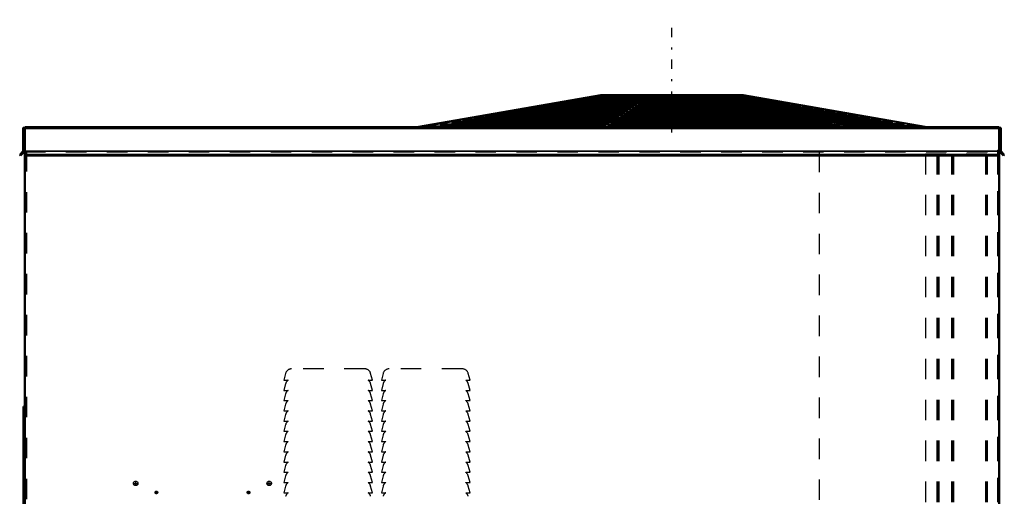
# Model space of a CAD drawing. Header units: inches. Extents: x -24.5 to 24.2, y -0.3 to 59.
# Tile 3 of 3: x -24 to 24, y 35.8 to 59. Entities that reach past the tile are written whole.
import ezdxf

# ---------------------------------------------------------------- set-up
doc = ezdxf.new("R2010")
doc.units = ezdxf.units.IN
doc.header["$MEASUREMENT"] = 0
doc.linetypes.add('Center', pattern=[1.5, 0.45, -0.5, 0.05, -0.5])
doc.linetypes.add('Dashed', pattern=[2, 1, -1])
for name, color, linetype, lineweight in [('2d ConnectionPoints', 7, 'Continuous', 50), ('AM_0', 7, 'Continuous', 50), ('AM_4', 3, 'Continuous', 25), ('AM_7', 7, 'Center', 25), ('AM_9', 6, 'Dashed', 25)]:
    doc.layers.add(name, color=color, linetype=linetype, lineweight=lineweight)

msp = doc.modelspace()

# ---------------------------------------------------------------- linework, layer by layer
at = {"layer": '2d ConnectionPoints'}
msp.add_point((0, 53.8), dxfattribs=at)
msp.add_point((0, 53.8), dxfattribs=at)
at = {"layer": 'AM_0'}
for p, q in [((4.33, 55.358), (-4.546, 53.817)), ((-4.465, 53.817), (4.411, 55.358)), ((11.288, 55.358), (4.33, 55.358)), ((6.737, 55.358), (4.358, 53.817)), ((4.497, 55.329), (4.39, 55.309)), ((4.39, 55.309), (6.66, 55.309)), ((4.39, 55.309), (4.39, 55.25)), ((4.497, 55.329), (6.691, 55.329)), ((4.653, 55.358), (4.653, 55.329)), ((4.66, 53.817), (7.039, 55.358)), ((7.062, 55.329), (7.033, 55.309)), ((7.033, 55.309), (10.231, 55.309)), ((7.033, 55.309), (7.033, 55.25)), ((7.062, 55.329), (10.152, 55.329)), ((7.104, 55.358), (7.104, 55.329)), ((10.038, 55.358), (10.038, 55.329)), ((10.231, 55.309), (10.152, 55.329)), ((10.215, 55.358), (16.713, 53.817)), ((10.231, 55.309), (10.231, 55.25)), ((16.935, 53.817), (10.437, 55.358)), ((10.573, 55.329), (11.283, 55.329)), ((10.657, 55.309), (11.394, 55.309)), ((11.121, 55.329), (11.121, 55.358)), ((11.394, 55.309), (11.283, 55.329)), ((11.288, 55.358), (20.164, 53.817)), ((11.394, 55.25), (11.394, 55.309)), ((1.911, 54.852), (1.795, 54.83)), ((1.795, 54.83), (1.795, 54.752)), ((1.795, 54.83), (5.922, 54.83)), ((1.911, 54.852), (5.955, 54.852)), ((2.45, 54.951), (2.333, 54.93)), ((2.333, 54.93), (2.333, 54.852)), ((2.333, 54.93), (6.073, 54.93)), ((2.45, 54.951), (6.106, 54.951)), ((2.988, 55.051), (2.872, 55.029)), ((2.872, 55.029), (2.872, 54.951)), ((2.872, 55.029), (6.228, 55.029)), ((2.988, 55.051), (6.261, 55.051)), ((3.517, 55.148), (3.401, 55.127)), ((3.401, 55.127), (3.401, 55.051)), ((3.401, 55.127), (6.379, 55.127)), ((3.517, 55.148), (6.413, 55.148)), ((4.067, 55.25), (3.951, 55.228)), ((3.951, 55.228), (3.951, 55.148)), ((3.951, 55.228), (6.534, 55.228)), ((4.067, 55.25), (6.567, 55.25)), ((6.369, 54.852), (6.338, 54.83)), ((6.338, 54.83), (12.131, 54.83)), ((6.338, 54.83), (6.338, 54.752)), ((6.369, 54.852), (12.046, 54.852)), ((6.513, 54.951), (6.482, 54.93)), ((6.482, 54.93), (11.737, 54.93)), ((6.482, 54.93), (6.482, 54.852)), ((6.513, 54.951), (11.651, 54.951)), ((6.658, 55.051), (6.627, 55.029)), ((6.627, 55.029), (11.342, 55.029)), ((6.627, 55.029), (6.627, 54.951)), ((6.658, 55.051), (11.257, 55.051)), ((6.799, 55.148), (6.768, 55.127)), ((6.768, 55.127), (10.955, 55.127)), ((6.768, 55.127), (6.768, 55.051)), ((6.799, 55.148), (10.87, 55.148)), ((6.947, 55.25), (6.916, 55.228)), ((6.916, 55.228), (10.552, 55.228)), ((6.916, 55.228), (6.916, 55.148)), ((6.947, 55.25), (10.467, 55.25)), ((10.552, 55.228), (10.467, 55.25)), ((10.552, 55.228), (10.552, 55.148)), ((10.955, 55.127), (10.87, 55.148)), ((10.908, 55.25), (11.728, 55.25)), ((10.955, 55.127), (10.955, 55.051)), ((10.998, 55.228), (11.848, 55.228)), ((11.342, 55.029), (11.257, 55.051)), ((11.336, 55.148), (12.297, 55.148)), ((11.342, 55.029), (11.342, 54.951)), ((11.426, 55.127), (12.417, 55.127)), ((11.737, 54.93), (11.651, 54.951)), ((11.848, 55.228), (11.728, 55.25)), ((11.737, 54.93), (11.737, 54.852)), ((11.747, 55.051), (12.844, 55.051)), ((11.838, 55.029), (12.964, 55.029)), ((11.848, 55.148), (11.848, 55.228)), ((12.131, 54.83), (12.046, 54.852)), ((12.131, 54.83), (12.131, 54.752)), ((12.166, 54.951), (13.401, 54.951)), ((12.257, 54.93), (13.522, 54.93)), ((12.417, 55.127), (12.297, 55.148)), ((12.417, 55.051), (12.417, 55.127)), ((12.586, 54.852), (13.959, 54.852)), ((12.676, 54.83), (14.079, 54.83)), ((12.964, 55.029), (12.844, 55.051)), ((12.964, 54.951), (12.964, 55.029)), ((13.522, 54.93), (13.401, 54.951)), ((13.522, 54.852), (13.522, 54.93)), ((14.079, 54.83), (13.959, 54.852)), ((14.079, 54.752), (14.079, 54.83)), ((-0.784, 54.354), (-0.9, 54.333)), ((-0.9, 54.333), (-0.9, 54.255)), ((-0.9, 54.333), (5.152, 54.333)), ((-0.784, 54.354), (5.186, 54.354)), ((-0.245, 54.454), (-0.36, 54.432)), ((-0.36, 54.432), (-0.36, 54.354)), ((-0.36, 54.432), (5.307, 54.432)), ((-0.245, 54.454), (5.34, 54.454)), ((0.295, 54.553), (0.179, 54.532)), ((0.179, 54.532), (0.179, 54.454)), ((0.179, 54.532), (5.461, 54.532)), ((0.295, 54.553), (5.495, 54.553)), ((0.833, 54.653), (0.717, 54.631)), ((0.717, 54.631), (0.717, 54.553)), ((0.717, 54.631), (5.612, 54.631)), ((0.833, 54.653), (5.646, 54.653)), ((1.372, 54.752), (1.256, 54.731)), ((1.256, 54.731), (1.256, 54.653)), ((1.256, 54.731), (5.767, 54.731)), ((1.372, 54.752), (5.8, 54.752)), ((5.647, 54.354), (5.616, 54.333)), ((5.616, 54.333), (14.103, 54.333)), ((5.616, 54.333), (5.616, 54.255)), ((5.647, 54.354), (14.018, 54.354)), ((5.791, 54.454), (5.76, 54.432)), ((5.76, 54.432), (13.708, 54.432)), ((5.76, 54.432), (5.76, 54.354)), ((5.791, 54.454), (13.624, 54.454)), ((5.936, 54.553), (5.905, 54.532)), ((5.905, 54.532), (13.314, 54.532)), ((5.905, 54.532), (5.905, 54.454)), ((5.936, 54.553), (13.229, 54.553)), ((6.08, 54.653), (6.049, 54.631)), ((6.049, 54.631), (12.92, 54.631)), ((6.049, 54.631), (6.049, 54.553)), ((6.08, 54.653), (12.835, 54.653)), ((6.224, 54.752), (6.193, 54.731)), ((6.193, 54.731), (12.525, 54.731)), ((6.193, 54.731), (6.193, 54.653)), ((6.224, 54.752), (12.44, 54.752)), ((12.525, 54.731), (12.44, 54.752)), ((12.525, 54.731), (12.525, 54.653)), ((12.92, 54.631), (12.835, 54.653)), ((12.92, 54.631), (12.92, 54.553)), ((13.006, 54.752), (14.517, 54.752)), ((13.096, 54.731), (14.637, 54.731)), ((13.314, 54.532), (13.229, 54.553)), ((13.314, 54.532), (13.314, 54.454)), ((13.425, 54.653), (15.075, 54.653)), ((13.516, 54.631), (15.195, 54.631)), ((13.708, 54.432), (13.624, 54.454)), ((13.708, 54.432), (13.708, 54.354)), ((13.844, 54.553), (15.632, 54.553)), ((13.935, 54.532), (15.752, 54.532)), ((14.103, 54.333), (14.018, 54.354)), ((14.103, 54.333), (14.103, 54.255)), ((14.264, 54.454), (16.19, 54.454)), ((14.354, 54.432), (16.31, 54.432)), ((14.637, 54.731), (14.517, 54.752)), ((14.637, 54.653), (14.637, 54.731)), ((14.684, 54.354), (16.748, 54.354)), ((14.774, 54.333), (16.868, 54.333)), ((15.195, 54.631), (15.075, 54.653)), ((15.195, 54.553), (15.195, 54.631)), ((15.752, 54.532), (15.632, 54.553)), ((15.752, 54.454), (15.752, 54.532)), ((16.31, 54.432), (16.19, 54.454)), ((16.31, 54.354), (16.31, 54.432)), ((16.868, 54.333), (16.748, 54.354)), ((16.868, 54.255), (16.868, 54.333)), ((-3.478, 53.857), (-3.594, 53.835)), ((-3.478, 53.857), (4.417, 53.857)), ((-2.949, 53.954), (-3.065, 53.933)), ((-3.065, 53.933), (-3.065, 53.857)), ((-3.065, 53.933), (4.535, 53.933)), ((-2.949, 53.954), (4.568, 53.954)), ((-2.399, 54.056), (-2.515, 54.034)), ((-2.515, 54.034), (-2.515, 53.954)), ((-2.515, 54.034), (4.693, 54.034)), ((-2.399, 54.056), (4.726, 54.056)), ((-1.861, 54.155), (-1.977, 54.134)), ((-1.977, 54.134), (-1.977, 54.056)), ((-1.977, 54.134), (4.847, 54.134)), ((-1.861, 54.155), (4.88, 54.155)), ((-1.322, 54.255), (-1.438, 54.233)), ((-1.438, 54.233), (-1.438, 54.155)), ((-1.438, 54.233), (4.998, 54.233)), ((-1.322, 54.255), (5.031, 54.255)), ((4.925, 53.857), (4.894, 53.835)), ((4.925, 53.857), (15.991, 53.857)), ((5.067, 53.954), (5.036, 53.933)), ((5.036, 53.933), (15.689, 53.933)), ((5.036, 53.933), (5.036, 53.857)), ((5.067, 53.954), (15.604, 53.954)), ((5.214, 54.056), (5.183, 54.034)), ((5.183, 54.034), (15.285, 54.034)), ((5.183, 54.034), (5.183, 53.954)), ((5.214, 54.056), (15.201, 54.056)), ((5.358, 54.155), (5.327, 54.134)), ((5.327, 54.134), (14.892, 54.134)), ((5.327, 54.134), (5.327, 54.056)), ((5.358, 54.155), (14.807, 54.155)), ((5.503, 54.255), (5.472, 54.233)), ((5.472, 54.233), (14.497, 54.233)), ((5.472, 54.233), (5.472, 54.155)), ((5.503, 54.255), (14.412, 54.255)), ((14.497, 54.233), (14.412, 54.255)), ((14.497, 54.233), (14.497, 54.155)), ((14.892, 54.134), (14.807, 54.155)), ((14.892, 54.134), (14.892, 54.056)), ((15.102, 54.255), (17.305, 54.255)), ((15.193, 54.233), (17.425, 54.233)), ((15.285, 54.034), (15.201, 54.056)), ((15.285, 54.034), (15.285, 53.954)), ((15.522, 54.155), (17.863, 54.155)), ((15.689, 53.933), (15.604, 53.954)), ((15.612, 54.134), (17.983, 54.134)), ((15.689, 53.933), (15.689, 53.857)), ((15.944, 54.056), (18.42, 54.056)), ((16.075, 53.835), (15.991, 53.857)), ((16.031, 54.034), (18.54, 54.034)), ((16.369, 53.954), (18.99, 53.954)), ((16.46, 53.933), (19.11, 53.933)), ((16.781, 53.857), (19.537, 53.857)), ((17.425, 54.233), (17.305, 54.255)), ((17.425, 54.155), (17.425, 54.233)), ((17.983, 54.134), (17.863, 54.155)), ((17.983, 54.056), (17.983, 54.134)), ((18.54, 54.034), (18.42, 54.056)), ((18.54, 53.954), (18.54, 54.034)), ((19.11, 53.933), (18.99, 53.954)), ((19.11, 53.857), (19.11, 53.933)), ((19.657, 53.835), (19.537, 53.857)), ((-23.877, 53.72), (-23.877, 52.636)), ((23.797, 53.8), (-23.797, 53.8)), ((-23.797, 53.8), (-23.797, 52.426)), ((-23.782, 53.8), (-23.782, 53.793)), ((23.782, 53.793), (-23.782, 53.793)), ((-4.546, 53.817), (-4.465, 53.817)), ((-4.546, 53.817), (-4.546, 53.8)), ((-4.465, 53.817), (-4.465, 53.8)), ((-3.594, 53.835), (-3.594, 53.8)), ((-3.594, 53.835), (4.384, 53.835)), ((4.358, 53.817), (4.66, 53.817)), ((4.358, 53.817), (4.358, 53.8)), ((4.66, 53.817), (4.66, 53.8)), ((4.894, 53.835), (16.075, 53.835)), ((4.894, 53.835), (4.894, 53.8)), ((16.075, 53.835), (16.075, 53.8)), ((16.713, 53.817), (16.713, 53.8)), ((16.713, 53.817), (16.935, 53.817)), ((16.871, 53.835), (19.657, 53.835)), ((16.935, 53.817), (16.935, 53.8)), ((19.657, 53.8), (19.657, 53.835)), ((20.164, 53.817), (20.164, 53.8)), ((23.782, 53.8), (23.782, 53.793)), ((23.797, 53.8), (23.797, 52.426)), ((23.878, 52.636), (23.878, 53.72)), ((-23.887, 52.612), (-24.041, 52.459)), ((-24.041, 52.459), (-24.008, 52.426)), ((-24.008, 52.426), (-23.812, 52.622)), ((-23.812, 52.622), (-23.797, 52.622)), ((23.797, 52.459), (-23.797, 52.459)), ((23.797, 52.426), (-23.797, 52.426)), ((-23.782, 52.426), (-23.782, 4.475)), ((23.782, 52.426), (23.782, 4.475)), ((23.797, 52.622), (23.812, 52.622)), ((23.812, 52.622), (24.008, 52.426)), ((24.041, 52.459), (23.887, 52.612)), ((24.008, 52.426), (24.041, 52.459)), ((-23.861, 40.159), (-23.782, 40.159)), ((-23.861, 40.159), (-23.861, 29)), ((-23.861, 39.659), (-23.782, 39.659)), ((-23.861, 38.346), (-23.782, 38.346))]:
    msp.add_line(p, q, dxfattribs=at)
for centre, radius, start, end in [((-23.798, 53.72), 0.08, 90, 180), ((23.798, 53.72), 0.08, 360, 90), ((-23.911, 52.636), 0.034, 315, 360), ((23.911, 52.636), 0.034, 180, 225)]:
    msp.add_arc(centre, radius, start, end, dxfattribs=at)
at = {"layer": 'AM_4'}
for p, q in [((23.797, 53.72), (-23.797, 53.72)), ((23.797, 52.636), (-23.797, 52.636)), ((23.797, 52.612), (-23.797, 52.612))]:
    msp.add_line(p, q, dxfattribs=at)
at = {"layer": 'AM_7'}
for p, q in [((7.809, 53.55), (7.809, 59.05)), ((-18.489, 36.412), (-18.261, 36.412)), ((-18.375, 36.298), (-18.375, 36.526)), ((-11.971, 36.412), (-11.743, 36.412)), ((-11.857, 36.298), (-11.857, 36.526)), ((-17.433, 35.97), (-17.299, 35.97)), ((-17.366, 35.903), (-17.366, 36.037)), ((-12.933, 35.97), (-12.799, 35.97)), ((-12.866, 35.903), (-12.866, 36.037))]:
    msp.add_line(p, q, dxfattribs=at)
at = {"layer": 'AM_9'}
for p, q in [((-1.317, 53.817), (5.181, 55.358)), ((5.403, 55.358), (-1.095, 53.817)), ((4.335, 55.329), (4.224, 55.309)), ((4.224, 55.309), (4.224, 53.8)), ((4.39, 55.309), (4.224, 55.309)), ((4.309, 55.309), (4.416, 55.329)), ((4.309, 55.309), (4.309, 53.8)), ((4.335, 55.329), (4.335, 53.8)), ((4.496, 55.329), (4.335, 55.329)), ((4.416, 55.329), (4.416, 53.8)), ((4.496, 55.358), (4.496, 53.8)), ((4.497, 55.329), (4.497, 53.8)), ((4.572, 55.358), (4.572, 53.8)), ((4.653, 55.329), (4.653, 53.8)), ((4.742, 55.358), (4.742, 55.016)), ((4.844, 55.308), (4.844, 55.358)), ((4.844, 55.308), (7.542, 55.308)), ((4.868, 55.308), (4.868, 55.358)), ((4.905, 55.308), (4.905, 55.358)), ((4.928, 55.308), (4.928, 55.358)), ((5.117, 55.016), (5.117, 55.358)), ((5.244, 55.329), (5.166, 55.309)), ((5.166, 55.309), (5.166, 53.8)), ((5.244, 55.329), (5.244, 53.8)), ((5.359, 55.358), (5.359, 53.8)), ((5.387, 55.309), (5.466, 55.329)), ((5.387, 55.309), (5.387, 53.8)), ((5.466, 55.329), (5.466, 53.8)), ((5.58, 55.358), (5.58, 53.8)), ((5.613, 55.016), (5.613, 55.358)), ((5.988, 55.016), (5.988, 55.358)), ((6.495, 55.308), (6.495, 55.358)), ((6.506, 55.308), (6.506, 55.358)), ((6.555, 55.308), (6.555, 55.358)), ((6.565, 55.308), (6.565, 55.358)), ((7.033, 55.309), (6.66, 55.309)), ((7.062, 55.329), (6.691, 55.329)), ((6.731, 55.309), (6.76, 55.329)), ((6.731, 55.309), (6.731, 53.8)), ((6.76, 55.329), (6.76, 53.8)), ((6.801, 55.358), (6.801, 53.8)), ((7.062, 55.329), (7.062, 53.8)), ((7.076, 55.308), (7.076, 55.358)), ((7.091, 55.308), (7.091, 55.358)), ((7.104, 55.329), (7.104, 53.8)), ((7.179, 55.308), (7.179, 55.358)), ((7.192, 55.308), (7.192, 55.358)), ((7.434, 55.016), (7.434, 55.358)), ((7.484, 55.308), (7.484, 55.358)), ((7.499, 55.308), (7.499, 55.358)), ((7.53, 55.308), (7.53, 55.358)), ((7.542, 55.308), (7.542, 55.358)), ((8.076, 55.308), (8.076, 55.358)), ((8.076, 55.308), (10.774, 55.308)), ((8.088, 55.308), (8.088, 55.358)), ((8.119, 55.308), (8.119, 55.358)), ((8.134, 55.308), (8.134, 55.358)), ((8.184, 55.016), (8.184, 55.358)), ((8.426, 55.308), (8.426, 55.358)), ((8.439, 55.308), (8.439, 55.358)), ((8.514, 55.358), (8.514, 53.8)), ((8.527, 55.308), (8.527, 55.358)), ((8.542, 55.308), (8.542, 55.358)), ((8.556, 55.329), (8.585, 55.309)), ((8.556, 55.329), (8.556, 53.8)), ((10.958, 53.817), (8.579, 55.358)), ((8.585, 55.309), (8.585, 53.8)), ((8.817, 55.358), (8.817, 53.8)), ((8.887, 55.309), (8.858, 55.329)), ((8.858, 55.329), (8.858, 53.8)), ((8.881, 55.358), (11.26, 53.817)), ((8.887, 55.309), (8.887, 53.8)), ((9.053, 55.308), (9.053, 55.358)), ((9.063, 55.308), (9.063, 55.358)), ((9.112, 55.308), (9.112, 55.358)), ((9.123, 55.308), (9.123, 55.358)), ((9.63, 55.358), (9.63, 55.016)), ((10.005, 55.016), (10.005, 55.358)), ((10.038, 55.329), (10.038, 53.8)), ((10.573, 55.329), (10.152, 55.329)), ((10.152, 55.329), (10.152, 53.8)), ((10.657, 55.309), (10.231, 55.309)), ((10.259, 55.358), (10.259, 53.8)), ((10.374, 55.329), (10.374, 53.8)), ((10.374, 55.329), (10.452, 55.309)), ((10.452, 55.309), (10.452, 53.8)), ((10.501, 55.016), (10.501, 55.358)), ((10.69, 55.308), (10.69, 55.358)), ((10.713, 55.308), (10.713, 55.358)), ((10.75, 55.308), (10.75, 55.358)), ((10.774, 55.308), (10.774, 55.358)), ((10.876, 55.016), (10.876, 55.358)), ((10.965, 55.358), (10.965, 53.8)), ((11.046, 55.358), (11.046, 53.8)), ((11.121, 55.329), (11.228, 55.309)), ((11.121, 55.329), (11.121, 53.8)), ((11.121, 53.8), (11.121, 55.329)), ((11.202, 55.329), (11.202, 53.8)), ((11.309, 55.309), (11.202, 55.329)), ((20.083, 53.817), (11.207, 55.358)), ((11.228, 55.309), (11.228, 53.8)), ((11.283, 53.8), (11.283, 55.329)), ((11.309, 55.309), (11.309, 53.8)), ((1.659, 54.852), (1.539, 54.83)), ((1.539, 54.83), (1.539, 53.8)), ((1.795, 54.83), (1.539, 54.83)), ((1.659, 54.852), (1.659, 53.8)), ((1.911, 54.852), (1.659, 54.852)), ((1.714, 54.83), (1.83, 54.852)), ((1.714, 54.83), (1.714, 53.8)), ((1.83, 54.852), (1.83, 53.8)), ((1.911, 54.852), (1.911, 53.8)), ((2.217, 54.951), (2.096, 54.93)), ((2.096, 54.93), (2.096, 53.8)), ((2.333, 54.93), (2.096, 54.93)), ((2.217, 54.951), (2.217, 53.8)), ((2.45, 54.951), (2.217, 54.951)), ((2.252, 54.93), (2.369, 54.951)), ((2.252, 54.93), (2.252, 53.8)), ((2.333, 54.852), (2.333, 53.8)), ((2.369, 54.951), (2.369, 53.8)), ((2.45, 54.951), (2.45, 53.8)), ((2.774, 55.051), (2.654, 55.029)), ((2.872, 55.029), (2.654, 55.029)), ((2.654, 55.029), (2.654, 53.8)), ((2.774, 55.051), (2.774, 53.8)), ((2.988, 55.051), (2.774, 55.051)), ((2.791, 55.029), (2.907, 55.051)), ((2.791, 55.029), (2.791, 53.8)), ((2.872, 54.951), (2.872, 53.8)), ((2.907, 55.051), (2.907, 53.8)), ((2.988, 55.051), (2.988, 53.8)), ((3.321, 55.148), (3.201, 55.127)), ((3.401, 55.127), (3.201, 55.127)), ((3.201, 55.127), (3.201, 53.8)), ((3.351, 54.852), (3.266, 54.83)), ((3.266, 54.83), (3.266, 53.8)), ((3.32, 55.127), (3.436, 55.148)), ((3.32, 55.127), (3.32, 53.8)), ((3.321, 55.148), (3.321, 53.8)), ((3.517, 55.148), (3.321, 55.148)), ((3.351, 54.852), (3.351, 53.8)), ((3.401, 55.051), (3.401, 53.8)), ((3.436, 55.148), (3.436, 53.8)), ((3.487, 54.83), (3.572, 54.852)), ((3.487, 54.83), (3.487, 53.8)), ((3.517, 55.148), (3.517, 53.8)), ((3.572, 54.852), (3.572, 53.8)), ((3.746, 54.951), (3.66, 54.93)), ((3.66, 54.93), (3.66, 53.8)), ((3.746, 54.951), (3.746, 53.8)), ((3.89, 55.25), (3.77, 55.228)), ((3.77, 55.228), (3.77, 53.8)), ((3.951, 55.228), (3.77, 55.228)), ((3.87, 55.228), (3.986, 55.25)), ((3.87, 55.228), (3.87, 53.8)), ((3.881, 54.93), (3.967, 54.951)), ((3.881, 54.93), (3.881, 53.8)), ((3.89, 55.25), (3.89, 53.8)), ((4.067, 55.25), (3.89, 55.25)), ((3.951, 55.148), (3.951, 53.8)), ((3.967, 54.951), (3.967, 53.8)), ((3.986, 55.25), (3.986, 53.8)), ((4.14, 55.051), (4.055, 55.029)), ((4.055, 55.029), (4.055, 53.8)), ((4.067, 55.25), (4.067, 53.8)), ((4.14, 55.051), (4.14, 53.8)), ((4.276, 55.029), (4.361, 55.051)), ((4.276, 55.029), (4.276, 53.8)), ((4.361, 55.051), (4.361, 53.8)), ((4.39, 55.25), (4.39, 53.8)), ((4.527, 55.148), (4.442, 55.127)), ((4.442, 55.127), (4.442, 53.8)), ((4.527, 55.148), (4.527, 53.8)), ((4.663, 55.127), (4.748, 55.148)), ((4.663, 55.127), (4.663, 53.8)), ((4.742, 55.016), (5.988, 55.016)), ((4.748, 55.148), (4.748, 53.8)), ((4.929, 55.25), (4.844, 55.228)), ((4.844, 55.228), (4.844, 53.8)), ((4.929, 55.25), (4.929, 53.8)), ((5.066, 55.228), (5.151, 55.25)), ((5.066, 55.228), (5.066, 53.8)), ((5.151, 55.25), (5.151, 53.8)), ((6.338, 54.83), (5.922, 54.83)), ((6.369, 54.852), (5.955, 54.852)), ((6.036, 54.83), (6.067, 54.852)), ((6.036, 54.83), (6.036, 53.8)), ((6.067, 54.852), (6.067, 53.8)), ((6.482, 54.93), (6.073, 54.93)), ((6.513, 54.951), (6.106, 54.951)), ((6.18, 54.93), (6.211, 54.951)), ((6.18, 54.93), (6.18, 53.8)), ((6.211, 54.951), (6.211, 53.8)), ((6.627, 55.029), (6.228, 55.029)), ((6.658, 55.051), (6.261, 55.051)), ((6.324, 55.029), (6.355, 55.051)), ((6.324, 55.029), (6.324, 53.8)), ((6.355, 55.051), (6.355, 53.8)), ((6.369, 54.852), (6.369, 53.8)), ((6.768, 55.127), (6.379, 55.127)), ((6.799, 55.148), (6.413, 55.148)), ((6.466, 55.127), (6.497, 55.148)), ((6.466, 55.127), (6.466, 53.8)), ((6.482, 54.852), (6.482, 53.8)), ((6.497, 55.148), (6.497, 53.8)), ((6.513, 54.951), (6.513, 53.8)), ((6.916, 55.228), (6.534, 55.228)), ((6.947, 55.25), (6.567, 55.25)), ((6.613, 55.228), (6.644, 55.25)), ((6.613, 55.228), (6.613, 53.8)), ((6.627, 54.951), (6.627, 53.8)), ((6.644, 55.25), (6.644, 53.8)), ((6.658, 55.051), (6.658, 53.8)), ((6.768, 55.051), (6.768, 53.8)), ((6.799, 55.148), (6.799, 53.8)), ((6.916, 55.148), (6.916, 53.8)), ((6.947, 55.25), (6.947, 53.8)), ((7.033, 55.25), (7.033, 53.8)), ((7.434, 55.016), (8.184, 55.016)), ((8.671, 55.25), (8.702, 55.228)), ((8.671, 55.25), (8.671, 53.8)), ((8.702, 55.228), (8.702, 53.8)), ((8.819, 55.148), (8.819, 53.8)), ((8.819, 55.148), (8.85, 55.127)), ((8.85, 55.127), (8.85, 53.8)), ((8.96, 55.051), (8.991, 55.029)), ((8.96, 55.051), (8.96, 53.8)), ((9.005, 55.228), (8.974, 55.25)), ((8.974, 55.25), (8.974, 53.8)), ((8.991, 55.029), (8.991, 53.8)), ((9.005, 55.228), (9.005, 53.8)), ((9.105, 54.951), (9.136, 54.93)), ((9.105, 54.951), (9.105, 53.8)), ((9.152, 55.127), (9.121, 55.148)), ((9.121, 55.148), (9.121, 53.8)), ((9.136, 54.93), (9.136, 53.8)), ((9.152, 55.127), (9.152, 53.8)), ((9.249, 54.852), (9.28, 54.83)), ((9.249, 54.852), (9.249, 53.8)), ((9.294, 55.029), (9.263, 55.051)), ((9.263, 55.051), (9.263, 53.8)), ((9.28, 54.83), (9.28, 53.8)), ((9.294, 55.029), (9.294, 53.8)), ((9.438, 54.93), (9.407, 54.951)), ((9.407, 54.951), (9.407, 53.8)), ((9.438, 54.93), (9.438, 53.8)), ((9.582, 54.83), (9.551, 54.852)), ((9.551, 54.852), (9.551, 53.8)), ((9.582, 54.83), (9.582, 53.8)), ((9.63, 55.016), (10.876, 55.016)), ((10.231, 55.25), (10.231, 53.8)), ((10.908, 55.25), (10.467, 55.25)), ((10.467, 55.25), (10.467, 53.8)), ((10.552, 55.148), (10.551, 53.8)), ((10.998, 55.228), (10.552, 55.228)), ((10.689, 55.25), (10.689, 53.8)), ((10.689, 55.25), (10.774, 55.228)), ((10.774, 55.228), (10.774, 53.8)), ((11.336, 55.148), (10.87, 55.148)), ((10.87, 55.148), (10.87, 53.8)), ((11.426, 55.127), (10.955, 55.127)), ((10.955, 55.051), (10.955, 53.8)), ((11.091, 55.148), (11.091, 53.8)), ((11.091, 55.148), (11.176, 55.127)), ((11.176, 55.127), (11.176, 53.8)), ((11.257, 55.051), (11.747, 55.051)), ((11.257, 55.051), (11.257, 53.8)), ((11.838, 55.029), (11.342, 55.029)), ((11.342, 54.951), (11.342, 53.8)), ((11.394, 53.8), (11.394, 55.25)), ((11.478, 55.051), (11.478, 53.8)), ((11.478, 55.051), (11.563, 55.029)), ((11.551, 55.25), (11.551, 53.8)), ((11.551, 55.25), (11.667, 55.228)), ((11.563, 55.029), (11.563, 53.8)), ((11.632, 55.25), (11.632, 53.8)), ((11.748, 55.228), (11.632, 55.25)), ((11.651, 54.951), (12.166, 54.951)), ((11.651, 54.951), (11.651, 53.8)), ((11.667, 55.228), (11.667, 53.8)), ((11.728, 53.8), (11.728, 55.25)), ((12.257, 54.93), (11.737, 54.93)), ((11.737, 54.852), (11.737, 53.8)), ((11.748, 55.228), (11.748, 53.8)), ((11.848, 53.8), (11.848, 55.148)), ((11.872, 54.951), (11.872, 53.8)), ((11.872, 54.951), (11.958, 54.93)), ((11.958, 54.93), (11.958, 53.8)), ((12.586, 54.852), (12.046, 54.852)), ((12.046, 54.852), (12.046, 53.8)), ((12.101, 55.148), (12.101, 53.8)), ((12.101, 55.148), (12.217, 55.127)), ((12.676, 54.83), (12.131, 54.83)), ((12.182, 55.148), (12.182, 53.8)), ((12.298, 55.127), (12.182, 55.148)), ((12.217, 55.127), (12.217, 53.8)), ((12.267, 54.852), (12.267, 53.8)), ((12.267, 54.852), (12.352, 54.83)), ((12.297, 53.8), (12.297, 55.148)), ((12.298, 55.127), (12.298, 53.8)), ((12.352, 54.83), (12.352, 53.8)), ((12.417, 53.8), (12.417, 55.051)), ((12.63, 55.051), (12.746, 55.029)), ((12.63, 55.051), (12.63, 53.8)), ((12.711, 55.051), (12.711, 53.8)), ((12.827, 55.029), (12.711, 55.051)), ((12.746, 55.029), (12.746, 53.8)), ((12.827, 55.029), (12.827, 53.8)), ((12.844, 53.8), (12.844, 55.051)), ((12.964, 53.8), (12.964, 54.951)), ((13.168, 54.951), (13.168, 53.8)), ((13.168, 54.951), (13.285, 54.93)), ((13.249, 54.951), (13.249, 53.8)), ((13.366, 54.93), (13.249, 54.951)), ((13.285, 54.93), (13.285, 53.8)), ((13.366, 54.93), (13.366, 53.8)), ((13.401, 53.8), (13.401, 54.951)), ((13.522, 53.8), (13.522, 54.852)), ((13.707, 54.852), (13.823, 54.83)), ((13.707, 54.852), (13.707, 53.8)), ((13.788, 54.852), (13.788, 53.8)), ((13.904, 54.83), (13.788, 54.852)), ((13.823, 54.83), (13.823, 53.8)), ((13.904, 54.83), (13.904, 53.8)), ((13.959, 53.8), (13.959, 54.852)), ((-1.13, 54.354), (-1.25, 54.333)), ((-1.25, 54.333), (-1.25, 53.8)), ((-0.9, 54.333), (-1.25, 54.333)), ((-1.13, 54.354), (-1.13, 53.8)), ((-0.784, 54.354), (-1.13, 54.354)), ((-0.981, 54.333), (-0.865, 54.354)), ((-0.981, 54.333), (-0.981, 53.8)), ((-0.865, 54.354), (-0.865, 53.8)), ((-0.784, 54.354), (-0.784, 53.8)), ((-0.572, 54.454), (-0.692, 54.432)), ((-0.692, 54.432), (-0.692, 53.8)), ((-0.36, 54.432), (-0.692, 54.432)), ((-0.572, 54.454), (-0.572, 53.8)), ((-0.245, 54.454), (-0.572, 54.454)), ((-0.441, 54.432), (-0.326, 54.454)), ((-0.441, 54.432), (-0.441, 53.8)), ((-0.36, 54.354), (-0.36, 53.8)), ((-0.326, 54.454), (-0.326, 53.8)), ((-0.245, 54.454), (-0.245, 53.8)), ((-0.014, 54.553), (-0.134, 54.532)), ((0.179, 54.532), (-0.134, 54.532)), ((-0.134, 54.532), (-0.134, 53.8)), ((-0.014, 54.553), (-0.014, 53.8)), ((0.295, 54.553), (-0.014, 54.553)), ((0.098, 54.532), (0.214, 54.553)), ((0.098, 54.532), (0.098, 53.8)), ((0.179, 54.454), (0.179, 53.8)), ((0.214, 54.553), (0.214, 53.8)), ((0.295, 54.553), (0.295, 53.8)), ((0.543, 54.653), (0.423, 54.631)), ((0.423, 54.631), (0.423, 53.8)), ((0.717, 54.631), (0.423, 54.631)), ((0.543, 54.653), (0.543, 53.8)), ((0.833, 54.653), (0.543, 54.653)), ((0.636, 54.631), (0.752, 54.653)), ((0.636, 54.631), (0.636, 53.8)), ((0.717, 54.553), (0.717, 53.8)), ((0.752, 54.653), (0.752, 53.8)), ((0.833, 54.653), (0.833, 53.8)), ((1.101, 54.752), (0.981, 54.731)), ((1.256, 54.731), (0.981, 54.731)), ((0.981, 54.731), (0.981, 53.8)), ((1.101, 54.752), (1.101, 53.8)), ((1.372, 54.752), (1.101, 54.752)), ((1.175, 54.731), (1.291, 54.752)), ((1.175, 54.731), (1.175, 53.8)), ((1.256, 54.653), (1.256, 53.8)), ((1.291, 54.752), (1.291, 53.8)), ((1.378, 54.354), (1.294, 54.333)), ((1.294, 54.333), (1.294, 53.8)), ((1.372, 54.752), (1.372, 53.8)), ((1.378, 54.354), (1.378, 53.8)), ((1.515, 54.333), (1.6, 54.354)), ((1.515, 54.333), (1.515, 53.8)), ((1.6, 54.354), (1.6, 53.8)), ((1.773, 54.454), (1.688, 54.432)), ((1.688, 54.432), (1.688, 53.8)), ((1.773, 54.454), (1.773, 53.8)), ((1.795, 54.752), (1.795, 53.8)), ((1.91, 54.432), (1.994, 54.454)), ((1.91, 54.432), (1.91, 53.8)), ((1.994, 54.454), (1.994, 53.8)), ((2.168, 54.553), (2.083, 54.532)), ((2.083, 54.532), (2.083, 53.8)), ((2.168, 54.553), (2.168, 53.8)), ((2.304, 54.532), (2.389, 54.553)), ((2.304, 54.532), (2.304, 53.8)), ((2.389, 54.553), (2.389, 53.8)), ((2.562, 54.653), (2.477, 54.631)), ((2.477, 54.631), (2.477, 53.8)), ((2.562, 54.653), (2.562, 53.8)), ((2.698, 54.631), (2.783, 54.653)), ((2.698, 54.631), (2.698, 53.8)), ((2.783, 54.653), (2.783, 53.8)), ((2.956, 54.752), (2.871, 54.731)), ((2.871, 54.731), (2.871, 53.8)), ((2.956, 54.752), (2.956, 53.8)), ((3.093, 54.731), (3.178, 54.752)), ((3.093, 54.731), (3.093, 53.8)), ((3.178, 54.752), (3.178, 53.8)), ((5.616, 54.333), (5.152, 54.333)), ((5.647, 54.354), (5.186, 54.354)), ((5.76, 54.432), (5.307, 54.432)), ((5.314, 54.333), (5.345, 54.354)), ((5.314, 54.333), (5.314, 53.8)), ((5.791, 54.454), (5.34, 54.454)), ((5.345, 54.354), (5.345, 53.8)), ((5.458, 54.432), (5.489, 54.454)), ((5.458, 54.432), (5.458, 53.8)), ((5.905, 54.532), (5.461, 54.532)), ((5.489, 54.454), (5.489, 53.8)), ((5.936, 54.553), (5.495, 54.553)), ((5.602, 54.532), (5.633, 54.553)), ((5.602, 54.532), (5.602, 53.8)), ((6.049, 54.631), (5.612, 54.631)), ((5.633, 54.553), (5.633, 53.8)), ((6.08, 54.653), (5.646, 54.653)), ((5.647, 54.354), (5.647, 53.8)), ((5.747, 54.631), (5.778, 54.653)), ((5.747, 54.631), (5.747, 53.8)), ((5.76, 54.354), (5.76, 53.8)), ((6.193, 54.731), (5.767, 54.731)), ((5.778, 54.653), (5.778, 53.8)), ((5.791, 54.454), (5.791, 53.8)), ((6.224, 54.752), (5.8, 54.752)), ((5.891, 54.731), (5.922, 54.752)), ((5.891, 54.731), (5.891, 53.8)), ((5.905, 54.454), (5.905, 53.8)), ((5.922, 54.752), (5.922, 53.8)), ((5.936, 54.553), (5.936, 53.8)), ((6.049, 54.553), (6.049, 53.8)), ((6.08, 54.653), (6.08, 53.8)), ((6.193, 54.653), (6.193, 53.8)), ((6.224, 54.752), (6.224, 53.8)), ((6.338, 54.752), (6.338, 53.8)), ((9.394, 54.752), (9.394, 53.8)), ((9.394, 54.752), (9.425, 54.731)), ((9.425, 54.731), (9.425, 53.8)), ((9.538, 54.653), (9.538, 53.8)), ((9.538, 54.653), (9.569, 54.631)), ((9.569, 54.631), (9.569, 53.8)), ((9.682, 54.553), (9.682, 53.8)), ((9.682, 54.553), (9.713, 54.532)), ((9.727, 54.731), (9.696, 54.752)), ((9.696, 54.752), (9.696, 53.8)), ((9.713, 54.532), (9.713, 53.8)), ((9.727, 54.731), (9.727, 53.8)), ((9.827, 54.454), (9.827, 53.8)), ((9.827, 54.454), (9.858, 54.432)), ((9.871, 54.631), (9.84, 54.653)), ((9.84, 54.653), (9.84, 53.8)), ((9.858, 54.432), (9.858, 53.8)), ((9.871, 54.631), (9.871, 53.8)), ((9.971, 54.354), (10.002, 54.333)), ((9.971, 54.354), (9.971, 53.8)), ((10.016, 54.532), (9.985, 54.553)), ((9.985, 54.553), (9.985, 53.8)), ((10.002, 54.333), (10.002, 53.8)), ((10.016, 54.532), (10.016, 53.8)), ((10.16, 54.432), (10.129, 54.454)), ((10.129, 54.454), (10.129, 53.8)), ((10.16, 54.432), (10.16, 53.8)), ((10.304, 54.333), (10.273, 54.354)), ((10.273, 54.354), (10.273, 53.8)), ((10.304, 54.333), (10.304, 53.8)), ((12.131, 54.752), (12.131, 53.8)), ((13.006, 54.752), (12.44, 54.752)), ((12.44, 54.752), (12.44, 53.8)), ((13.096, 54.731), (12.525, 54.731)), ((12.525, 54.653), (12.525, 53.8)), ((12.662, 54.752), (12.662, 53.8)), ((12.662, 54.752), (12.747, 54.731)), ((12.747, 54.731), (12.747, 53.8)), ((12.835, 54.653), (13.425, 54.653)), ((12.835, 54.653), (12.835, 53.8)), ((13.516, 54.631), (12.92, 54.631)), ((12.92, 54.553), (12.92, 53.8)), ((13.056, 54.653), (13.056, 53.8)), ((13.056, 54.653), (13.141, 54.631)), ((13.141, 54.631), (13.141, 53.8)), ((13.844, 54.553), (13.229, 54.553)), ((13.229, 54.553), (13.229, 53.8)), ((13.935, 54.532), (13.314, 54.532)), ((13.314, 54.454), (13.314, 53.8)), ((13.45, 54.553), (13.45, 53.8)), ((13.45, 54.553), (13.535, 54.532)), ((13.535, 54.532), (13.535, 53.8)), ((14.264, 54.454), (13.624, 54.454)), ((13.624, 54.454), (13.624, 53.8)), ((14.354, 54.432), (13.708, 54.432)), ((13.708, 54.354), (13.708, 53.8)), ((13.845, 54.454), (13.845, 53.8)), ((13.845, 54.454), (13.93, 54.432)), ((13.93, 54.432), (13.93, 53.8)), ((14.018, 54.354), (14.684, 54.354)), ((14.018, 54.354), (14.018, 53.8)), ((14.079, 53.8), (14.079, 54.752)), ((14.774, 54.333), (14.103, 54.333)), ((14.24, 54.354), (14.24, 53.8)), ((14.24, 54.354), (14.324, 54.333)), ((14.246, 54.752), (14.362, 54.731)), ((14.246, 54.752), (14.246, 53.8)), ((14.324, 54.333), (14.324, 53.8)), ((14.327, 54.752), (14.327, 53.8)), ((14.443, 54.731), (14.327, 54.752)), ((14.362, 54.731), (14.362, 53.8)), ((14.443, 54.731), (14.443, 53.8)), ((14.517, 53.8), (14.517, 54.752)), ((14.637, 53.8), (14.637, 54.653)), ((14.785, 54.653), (14.901, 54.631)), ((14.785, 54.653), (14.785, 53.8)), ((14.866, 54.653), (14.866, 53.8)), ((14.982, 54.631), (14.866, 54.653)), ((14.901, 54.631), (14.901, 53.8)), ((14.982, 54.631), (14.982, 53.8)), ((15.075, 53.8), (15.075, 54.653)), ((15.195, 53.8), (15.195, 54.553)), ((15.323, 54.553), (15.323, 53.8)), ((15.323, 54.553), (15.439, 54.532)), ((15.404, 54.553), (15.404, 53.8)), ((15.52, 54.532), (15.404, 54.553)), ((15.439, 54.532), (15.439, 53.8)), ((15.52, 54.532), (15.52, 53.8)), ((15.632, 53.8), (15.632, 54.553)), ((15.752, 53.8), (15.752, 54.454)), ((15.863, 54.454), (15.863, 53.8)), ((15.863, 54.454), (15.978, 54.432)), ((15.944, 54.454), (15.944, 53.8)), ((16.059, 54.432), (15.944, 54.454)), ((15.978, 54.432), (15.978, 53.8)), ((16.059, 54.432), (16.059, 53.8)), ((16.19, 53.8), (16.19, 54.454)), ((16.31, 53.8), (16.31, 54.354)), ((16.402, 54.354), (16.402, 53.8)), ((16.402, 54.354), (16.518, 54.333)), ((16.483, 54.354), (16.483, 53.8)), ((16.599, 54.333), (16.483, 54.354)), ((16.518, 54.333), (16.518, 53.8)), ((16.599, 54.333), (16.599, 53.8)), ((16.748, 53.8), (16.748, 54.354)), ((-3.919, 53.857), (-4.039, 53.835)), ((-3.919, 53.857), (-3.919, 53.8)), ((-3.492, 53.857), (-3.919, 53.857)), ((-3.675, 53.835), (-3.559, 53.857)), ((-3.559, 53.857), (-3.559, 53.8)), ((-3.372, 53.954), (-3.492, 53.933)), ((-3.065, 53.933), (-3.492, 53.933)), ((-3.492, 53.933), (-3.492, 53.8)), ((-3.478, 53.857), (-3.478, 53.8)), ((-3.372, 53.954), (-3.372, 53.8)), ((-2.949, 53.954), (-3.372, 53.954)), ((-3.146, 53.933), (-3.03, 53.954)), ((-3.146, 53.933), (-3.146, 53.8)), ((-3.065, 53.857), (-3.065, 53.8)), ((-3.03, 53.954), (-3.03, 53.8)), ((-2.949, 53.954), (-2.949, 53.8)), ((-2.802, 54.056), (-2.922, 54.034)), ((-2.922, 54.034), (-2.922, 53.8)), ((-2.515, 54.034), (-2.922, 54.034)), ((-2.802, 54.056), (-2.802, 53.8)), ((-2.399, 54.056), (-2.802, 54.056)), ((-2.596, 54.034), (-2.48, 54.056)), ((-2.596, 54.034), (-2.596, 53.8)), ((-2.515, 53.954), (-2.515, 53.8)), ((-2.48, 54.056), (-2.48, 53.8)), ((-2.399, 54.056), (-2.399, 53.8)), ((-2.245, 54.155), (-2.365, 54.134)), ((-2.365, 54.134), (-2.365, 53.8)), ((-1.977, 54.134), (-2.365, 54.134)), ((-2.245, 54.155), (-2.245, 53.8)), ((-1.861, 54.155), (-2.245, 54.155)), ((-2.058, 54.134), (-1.942, 54.155)), ((-2.058, 54.134), (-2.058, 53.8)), ((-1.977, 54.056), (-1.977, 53.8)), ((-1.942, 54.155), (-1.942, 53.8)), ((-1.861, 54.155), (-1.861, 53.8)), ((-1.687, 54.255), (-1.807, 54.233)), ((-1.438, 54.233), (-1.807, 54.233)), ((-1.807, 54.233), (-1.807, 53.8)), ((-1.687, 54.255), (-1.687, 53.8)), ((-1.322, 54.255), (-1.687, 54.255)), ((-1.519, 54.233), (-1.403, 54.255)), ((-1.519, 54.233), (-1.519, 53.8)), ((-1.438, 54.155), (-1.438, 53.8)), ((-1.403, 54.255), (-1.403, 53.8)), ((-1.322, 54.255), (-1.322, 53.8)), ((-0.9, 54.255), (-0.9, 53.8)), ((-0.594, 53.857), (-0.679, 53.835)), ((-0.594, 53.857), (-0.594, 53.8)), ((-0.457, 53.835), (-0.373, 53.857)), ((-0.373, 53.857), (-0.373, 53.8)), ((-0.207, 53.954), (-0.292, 53.933)), ((-0.292, 53.933), (-0.292, 53.8)), ((-0.207, 53.954), (-0.207, 53.8)), ((-0.071, 53.933), (0.014, 53.954)), ((-0.071, 53.933), (-0.071, 53.8)), ((0.014, 53.954), (0.014, 53.8)), ((0.196, 54.056), (0.111, 54.034)), ((0.111, 54.034), (0.111, 53.8)), ((0.196, 54.056), (0.196, 53.8)), ((0.333, 54.034), (0.417, 54.056)), ((0.333, 54.034), (0.333, 53.8)), ((0.417, 54.056), (0.417, 53.8)), ((0.59, 54.155), (0.505, 54.134)), ((0.505, 54.134), (0.505, 53.8)), ((0.59, 54.155), (0.59, 53.8)), ((0.726, 54.134), (0.811, 54.155)), ((0.726, 54.134), (0.726, 53.8)), ((0.811, 54.155), (0.811, 53.8)), ((0.985, 54.255), (0.9, 54.233)), ((0.9, 54.233), (0.9, 53.8)), ((0.985, 54.255), (0.985, 53.8)), ((1.121, 54.233), (1.206, 54.255)), ((1.121, 54.233), (1.121, 53.8)), ((1.206, 54.255), (1.206, 53.8)), ((4.925, 53.857), (4.417, 53.857)), ((5.036, 53.933), (4.535, 53.933)), ((5.067, 53.954), (4.568, 53.954)), ((4.592, 53.835), (4.623, 53.857)), ((4.623, 53.857), (4.623, 53.8)), ((5.183, 54.034), (4.693, 54.034)), ((5.214, 54.056), (4.726, 54.056)), ((4.733, 53.933), (4.764, 53.954)), ((4.733, 53.933), (4.733, 53.8)), ((4.764, 53.954), (4.764, 53.8)), ((5.327, 54.134), (4.847, 54.134)), ((5.358, 54.155), (4.88, 54.155)), ((4.881, 54.034), (4.912, 54.056)), ((4.881, 54.034), (4.881, 53.8)), ((4.912, 54.056), (4.912, 53.8)), ((4.925, 53.857), (4.925, 53.8)), ((5.472, 54.233), (4.998, 54.233)), ((5.025, 54.134), (5.056, 54.155)), ((5.025, 54.134), (5.025, 53.8)), ((5.503, 54.255), (5.031, 54.255)), ((5.036, 53.857), (5.036, 53.8)), ((5.056, 54.155), (5.056, 53.8)), ((5.067, 53.954), (5.067, 53.8)), ((5.169, 54.233), (5.2, 54.255)), ((5.169, 54.233), (5.169, 53.8)), ((5.183, 53.954), (5.183, 53.8)), ((5.2, 54.255), (5.2, 53.8)), ((5.214, 54.056), (5.214, 53.8)), ((5.327, 54.056), (5.327, 53.8)), ((5.358, 54.155), (5.358, 53.8)), ((5.472, 54.155), (5.472, 53.8)), ((5.503, 54.255), (5.503, 53.8)), ((5.616, 54.255), (5.616, 53.8)), ((10.115, 54.255), (10.146, 54.233)), ((10.115, 54.255), (10.115, 53.8)), ((10.146, 54.233), (10.146, 53.8)), ((10.26, 54.155), (10.291, 54.134)), ((10.26, 54.155), (10.26, 53.8)), ((10.291, 54.134), (10.291, 53.8)), ((10.404, 54.056), (10.435, 54.034)), ((10.404, 54.056), (10.404, 53.8)), ((10.449, 54.233), (10.418, 54.255)), ((10.418, 54.255), (10.418, 53.8)), ((10.435, 54.034), (10.435, 53.8)), ((10.449, 54.233), (10.449, 53.8)), ((10.551, 53.954), (10.582, 53.933)), ((10.552, 53.954), (10.552, 53.8)), ((10.593, 54.134), (10.562, 54.155)), ((10.562, 54.155), (10.562, 53.8)), ((10.582, 53.933), (10.582, 53.8)), ((10.593, 54.134), (10.593, 53.8)), ((10.693, 53.857), (10.724, 53.835)), ((10.693, 53.857), (10.693, 53.8)), ((10.737, 54.034), (10.706, 54.056)), ((10.706, 54.056), (10.706, 53.8)), ((10.737, 54.034), (10.737, 53.8)), ((10.885, 53.933), (10.854, 53.954)), ((10.854, 53.954), (10.854, 53.8)), ((10.885, 53.933), (10.885, 53.8)), ((10.995, 53.857), (10.995, 53.8)), ((11.026, 53.835), (10.995, 53.857)), ((14.103, 54.255), (14.103, 53.8)), ((15.102, 54.255), (14.412, 54.255)), ((14.412, 54.255), (14.412, 53.8)), ((15.193, 54.233), (14.497, 54.233)), ((14.497, 54.155), (14.497, 53.8)), ((14.633, 54.255), (14.633, 53.8)), ((14.633, 54.255), (14.718, 54.233)), ((14.718, 54.233), (14.718, 53.8)), ((15.522, 54.155), (14.807, 54.155)), ((14.807, 54.155), (14.807, 53.8)), ((15.612, 54.134), (14.892, 54.134)), ((14.892, 54.056), (14.892, 53.8)), ((15.028, 54.155), (15.028, 53.8)), ((15.028, 54.155), (15.113, 54.134)), ((15.113, 54.134), (15.113, 53.8)), ((15.944, 54.056), (15.195, 54.056)), ((15.201, 54.056), (15.201, 53.8)), ((16.031, 54.034), (15.285, 54.034)), ((15.285, 53.954), (15.285, 53.8)), ((15.422, 54.056), (15.422, 53.8)), ((15.422, 54.056), (15.507, 54.034)), ((15.507, 54.034), (15.507, 53.8)), ((15.604, 53.954), (16.369, 53.954)), ((15.604, 53.954), (15.604, 53.8)), ((16.46, 53.933), (15.689, 53.933)), ((15.689, 53.857), (15.689, 53.8)), ((15.825, 53.954), (15.825, 53.8)), ((15.825, 53.954), (15.91, 53.933)), ((15.91, 53.933), (15.91, 53.8)), ((16.781, 53.857), (15.991, 53.857)), ((15.991, 53.857), (15.991, 53.8)), ((16.212, 53.857), (16.212, 53.8)), ((16.212, 53.857), (16.297, 53.835)), ((16.868, 53.8), (16.868, 54.255)), ((16.94, 54.255), (17.056, 54.233)), ((16.94, 54.255), (16.94, 53.8)), ((17.021, 54.255), (17.021, 53.8)), ((17.137, 54.233), (17.021, 54.255)), ((17.056, 54.233), (17.056, 53.8)), ((17.137, 54.233), (17.137, 53.8)), ((17.305, 53.8), (17.305, 54.255)), ((17.425, 53.8), (17.425, 54.155)), ((17.479, 54.155), (17.479, 53.8)), ((17.479, 54.155), (17.595, 54.134)), ((17.56, 54.155), (17.56, 53.8)), ((17.676, 54.134), (17.56, 54.155)), ((17.595, 54.134), (17.595, 53.8)), ((17.676, 54.134), (17.676, 53.8)), ((17.863, 53.8), (17.863, 54.155)), ((17.983, 53.8), (17.983, 54.056)), ((18.017, 54.056), (18.017, 53.8)), ((18.017, 54.056), (18.133, 54.034)), ((18.098, 54.056), (18.098, 53.8)), ((18.214, 54.034), (18.098, 54.056)), ((18.133, 54.034), (18.133, 53.8)), ((18.214, 54.034), (18.214, 53.8)), ((18.42, 53.8), (18.42, 54.056)), ((18.54, 53.8), (18.54, 53.954)), ((18.567, 53.954), (18.567, 53.8)), ((18.567, 53.954), (18.683, 53.933)), ((18.648, 53.954), (18.648, 53.8)), ((18.764, 53.933), (18.648, 53.954)), ((18.683, 53.933), (18.683, 53.8)), ((18.764, 53.933), (18.764, 53.8)), ((18.99, 53.8), (18.99, 53.954)), ((19.096, 53.857), (19.096, 53.8)), ((19.096, 53.857), (19.212, 53.835)), ((19.11, 53.8), (19.11, 53.857)), ((19.177, 53.857), (19.177, 53.8)), ((19.293, 53.835), (19.177, 53.857)), ((19.537, 53.8), (19.537, 53.857)), ((-4.039, 53.835), (-4.039, 53.8)), ((-3.594, 53.835), (-4.039, 53.835)), ((-3.675, 53.835), (-3.675, 53.8)), ((-1.095, 53.817), (-1.317, 53.817)), ((-1.317, 53.817), (-1.317, 53.8)), ((-1.095, 53.817), (-1.095, 53.8)), ((-0.679, 53.835), (-0.679, 53.8)), ((-0.457, 53.835), (-0.457, 53.8)), ((4.894, 53.835), (4.384, 53.835)), ((4.592, 53.835), (4.592, 53.8)), ((10.724, 53.835), (10.724, 53.8)), ((10.958, 53.817), (10.958, 53.8)), ((11.26, 53.817), (10.958, 53.817)), ((11.026, 53.835), (11.026, 53.8)), ((11.26, 53.817), (11.26, 53.8)), ((14.992, 53.8), (14.992, 53.793)), ((16.871, 53.835), (16.075, 53.835)), ((16.297, 53.835), (16.297, 53.8)), ((19.212, 53.835), (19.212, 53.8)), ((19.293, 53.835), (19.293, 53.8)), ((20.164, 53.817), (20.083, 53.817)), ((20.083, 53.817), (20.083, 53.8)), ((-23.782, 52.622), (-23.797, 52.622)), ((-23.701, 52.638), (-23.782, 52.638)), ((-23.782, 52.638), (-23.782, 52.426)), ((-23.701, 52.63), (-23.782, 52.63)), ((-23.782, 52.603), (23.782, 52.603)), ((-23.701, 52.585), (-23.782, 52.585)), ((-23.701, 52.638), (-23.701, 4.485)), ((15.562, 52.622), (14.992, 52.603)), ((14.992, 52.603), (14.992, 5.213)), ((23.797, 52.622), (15.562, 52.622)), ((20.186, 52.5), (20.186, 5.213)), ((20.186, 52.5), (23.782, 52.5)), ((20.742, 52.5), (20.742, 5.213)), ((20.776, 52.5), (20.776, 5.213)), ((20.81, 52.5), (20.81, 5.213)), ((20.845, 52.5), (20.845, 5.213)), ((21.462, 52.5), (21.462, 5.213)), ((21.497, 52.5), (21.497, 5.213)), ((21.53, 52.5), (21.53, 5.213)), ((21.564, 52.5), (21.564, 5.213)), ((23.128, 52.5), (23.128, 5.213)), ((23.163, 52.5), (23.163, 5.213)), ((23.197, 52.5), (23.197, 5.213)), ((23.701, 52.685), (23.701, 4.485)), ((23.701, 52.685), (23.782, 52.685)), ((23.713, 52.5), (23.713, 5.213)), ((23.747, 52.5), (23.747, 5.213)), ((23.782, 52.685), (23.782, 52.426)), ((-7.192, 42.005), (-10.766, 42.005)), ((-2.428, 42.005), (-6.002, 42.005)), ((-11.056, 41.783), (-11.144, 41.455)), ((-11.144, 41.455), (-10.932, 41.455)), ((-7.026, 41.455), (-6.814, 41.455)), ((-6.814, 41.455), (-6.902, 41.783)), ((-6.292, 41.783), (-6.38, 41.455)), ((-6.38, 41.455), (-6.168, 41.455)), ((-2.262, 41.455), (-2.05, 41.455)), ((-2.05, 41.455), (-2.138, 41.783)), ((-11.056, 41.283), (-11.144, 40.955)), ((-11.144, 40.955), (-10.932, 40.955)), ((-7.026, 40.955), (-6.814, 40.955)), ((-6.814, 40.955), (-6.902, 41.283)), ((-6.292, 41.283), (-6.38, 40.955)), ((-6.38, 40.955), (-6.168, 40.955)), ((-2.262, 40.955), (-2.05, 40.955)), ((-2.05, 40.955), (-2.138, 41.283)), ((-11.056, 40.783), (-11.144, 40.455)), ((-11.144, 40.455), (-10.932, 40.455)), ((-7.026, 40.455), (-6.814, 40.455)), ((-6.814, 40.455), (-6.902, 40.783)), ((-6.292, 40.783), (-6.38, 40.455)), ((-6.38, 40.455), (-6.168, 40.455)), ((-2.262, 40.455), (-2.05, 40.455)), ((-2.05, 40.455), (-2.138, 40.783)), ((-11.056, 40.283), (-11.144, 39.955)), ((-11.144, 39.955), (-10.932, 39.955)), ((-7.026, 39.955), (-6.814, 39.955)), ((-6.814, 39.955), (-6.902, 40.283)), ((-6.292, 40.283), (-6.38, 39.955)), ((-6.38, 39.955), (-6.168, 39.955)), ((-2.262, 39.955), (-2.05, 39.955)), ((-2.05, 39.955), (-2.138, 40.283)), ((-11.056, 39.783), (-11.144, 39.455)), ((-11.144, 39.455), (-10.932, 39.455)), ((-7.026, 39.455), (-6.814, 39.455)), ((-6.814, 39.455), (-6.902, 39.783)), ((-6.292, 39.783), (-6.38, 39.455)), ((-6.38, 39.455), (-6.168, 39.455)), ((-2.262, 39.455), (-2.05, 39.455)), ((-2.05, 39.455), (-2.138, 39.783)), ((-11.056, 39.283), (-11.144, 38.955)), ((-11.144, 38.955), (-10.932, 38.955)), ((-7.026, 38.955), (-6.814, 38.955)), ((-6.814, 38.955), (-6.902, 39.283)), ((-6.292, 39.283), (-6.38, 38.955)), ((-6.38, 38.955), (-6.168, 38.955)), ((-2.262, 38.955), (-2.05, 38.955)), ((-2.05, 38.955), (-2.138, 39.283)), ((-11.056, 38.783), (-11.144, 38.455)), ((-6.814, 38.455), (-6.902, 38.783)), ((-6.292, 38.783), (-6.38, 38.455)), ((-2.05, 38.455), (-2.138, 38.783)), ((-11.144, 38.455), (-10.932, 38.455)), ((-11.056, 38.283), (-11.144, 37.955)), ((-7.026, 38.455), (-6.814, 38.455)), ((-6.814, 37.955), (-6.902, 38.283)), ((-6.38, 38.455), (-6.168, 38.455)), ((-6.292, 38.283), (-6.38, 37.955)), ((-2.262, 38.455), (-2.05, 38.455)), ((-2.05, 37.955), (-2.138, 38.283)), ((-11.144, 37.955), (-10.932, 37.955)), ((-11.056, 37.783), (-11.144, 37.455)), ((-7.026, 37.955), (-6.814, 37.955)), ((-6.814, 37.455), (-6.902, 37.783)), ((-6.38, 37.955), (-6.168, 37.955)), ((-6.292, 37.783), (-6.38, 37.455)), ((-2.262, 37.955), (-2.05, 37.955)), ((-2.05, 37.455), (-2.138, 37.783)), ((-11.144, 37.455), (-10.932, 37.455)), ((-11.056, 37.283), (-11.144, 36.955)), ((-7.026, 37.455), (-6.814, 37.455)), ((-6.814, 36.955), (-6.902, 37.283)), ((-6.38, 37.455), (-6.168, 37.455)), ((-6.292, 37.283), (-6.38, 36.955)), ((-2.262, 37.455), (-2.05, 37.455)), ((-2.05, 36.955), (-2.138, 37.283)), ((-11.144, 36.955), (-10.932, 36.955)), ((-11.056, 36.783), (-11.144, 36.455)), ((-7.026, 36.955), (-6.814, 36.955)), ((-6.814, 36.455), (-6.902, 36.783)), ((-6.38, 36.955), (-6.168, 36.955)), ((-6.292, 36.783), (-6.38, 36.455)), ((-2.262, 36.955), (-2.05, 36.955)), ((-2.05, 36.455), (-2.138, 36.783)), ((-11.144, 36.455), (-10.932, 36.455)), ((-11.056, 36.283), (-11.144, 35.955)), ((-7.026, 36.455), (-6.814, 36.455)), ((-6.814, 35.955), (-6.902, 36.283)), ((-6.38, 36.455), (-6.168, 36.455)), ((-6.292, 36.283), (-6.38, 35.955)), ((-2.262, 36.455), (-2.05, 36.455)), ((-2.05, 35.955), (-2.138, 36.283)), ((-11.144, 35.955), (-10.932, 35.955)), ((-7.026, 35.955), (-6.814, 35.955)), ((-6.38, 35.955), (-6.168, 35.955)), ((-2.262, 35.955), (-2.05, 35.955))]:
    msp.add_line(p, q, dxfattribs=at)
for centre, radius in [((-18.375, 36.412), 0.109), ((-11.857, 36.412), 0.109), ((-17.366, 35.97), 0.064), ((-12.866, 35.97), 0.064)]:
    msp.add_circle(centre, radius, dxfattribs=at)
for centre, start, end in [((-10.766, 41.705), 90, 165), ((-7.192, 41.705), 15, 90), ((-6.002, 41.705), 90, 165), ((-2.428, 41.705), 15, 90), ((-10.766, 41.205), 123.5573, 165), ((-7.192, 41.205), 15, 56.4427), ((-6.002, 41.205), 123.5573, 165), ((-2.428, 41.205), 15, 56.4427), ((-10.766, 40.705), 123.5573, 165), ((-7.192, 40.705), 15, 56.4427), ((-6.002, 40.705), 123.5573, 165), ((-2.428, 40.705), 15, 56.4427), ((-10.766, 40.205), 123.5573, 165), ((-7.192, 40.205), 15, 56.4427), ((-6.002, 40.205), 123.5573, 165), ((-2.428, 40.205), 15, 56.4427), ((-10.766, 39.705), 123.5573, 165), ((-7.192, 39.705), 15, 56.4427), ((-6.002, 39.705), 123.5573, 165), ((-2.428, 39.705), 15, 56.4427), ((-10.766, 39.205), 123.5573, 165), ((-7.192, 39.205), 15, 56.4427), ((-6.002, 39.205), 123.5573, 165), ((-2.428, 39.205), 15, 56.4427), ((-10.766, 38.705), 123.5573, 165), ((-7.192, 38.705), 15, 56.4427), ((-6.002, 38.705), 123.5573, 165), ((-2.428, 38.705), 15, 56.4427), ((-10.766, 38.205), 123.5573, 165), ((-7.192, 38.205), 15, 56.4427), ((-6.002, 38.205), 123.5573, 165), ((-2.428, 38.205), 15, 56.4427), ((-10.766, 37.705), 123.5573, 165), ((-7.192, 37.705), 15, 56.4427), ((-6.002, 37.705), 123.5573, 165), ((-2.428, 37.705), 15, 56.4427), ((-10.766, 37.205), 123.5573, 165), ((-7.192, 37.205), 15, 56.4427), ((-6.002, 37.205), 123.5573, 165), ((-2.428, 37.205), 15, 56.4427), ((-10.766, 36.705), 123.5573, 165), ((-7.192, 36.705), 15, 56.4427), ((-6.002, 36.705), 123.5573, 165), ((-2.428, 36.705), 15, 56.4427), ((-10.766, 36.205), 123.5573, 165), ((-7.192, 36.205), 15, 56.4427), ((-6.002, 36.205), 123.5573, 165), ((-2.428, 36.205), 15, 56.4427), ((-10.766, 35.705), 123.5573, 165), ((-7.192, 35.705), 15, 56.4427), ((-6.002, 35.705), 123.5573, 165), ((-2.428, 35.705), 15, 56.4427)]:
    msp.add_arc(centre, 0.3, start, end, dxfattribs=at)

doc.saveas('drawing.dxf')
